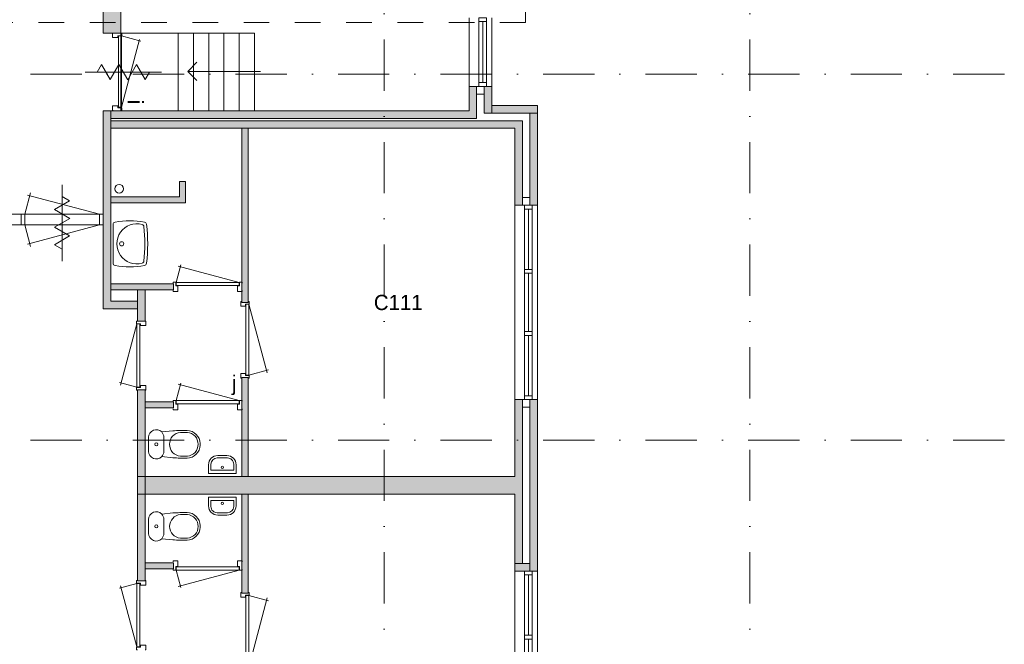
# Model space of a CAD drawing. Header units: millimetres. Extents: x -8493 to 75607, y -3060 to 56340.
# Tile 21 of 35: x 4267 to 17190, y 29214 to 37409. Entities that reach past the tile are written whole.
import ezdxf
from ezdxf.enums import TextEntityAlignment as Align

# ---------------------------------------------------------------- set-up
doc = ezdxf.new("R2010")
doc.units = ezdxf.units.MM
doc.linetypes.add('DGN2', pattern=[672.8, 336.4, -336.4])
doc.linetypes.add('DGN4', pattern=[1345.6, 672.8, -336.4, 0, -336.4])
for name, color, linetype in [('12', 7, 'Continuous'), ('16', 7, 'Continuous'), ('17', 7, 'Continuous'), ('24', 7, 'Continuous'), ('30', 7, 'Continuous'), ('31', 7, 'Continuous'), ('32', 7, 'Continuous'), ('33', 7, 'Continuous'), ('40', 7, 'Continuous'), ('48', 7, 'Continuous'), ('56', 7, 'Continuous'), ('58', 7, 'Continuous'), ('61', 7, 'Continuous'), ('62', 7, 'Continuous')]:
    doc.layers.add(name, color=color, linetype=linetype)
doc.styles.add('dgn003', font='dgn003.shx')

# ---------------------------------------------------------------- blocks, each defined once
blk = doc.blocks.new('WT0146')
at = {"layer": '40', "color": 7, "linetype": 'Continuous', "lineweight": 0}
blk.add_line((20, 253), (20, -253), dxfattribs=at)
at = {"layer": '40', "color": 7, "linetype": 'Continuous', "lineweight": 0, "flags": 128}
for points in [[(20, 253, -0.363957), (47, 286)], [(47, 286, -0.090801), (432, 284)], [(401, -254, -1.30637), (401, 254)], [(432, 284, -0.328769), (459, 256)], [(401, 254, -0.309671), (425, 226)], [(425, 226, -0.052773), (425, -226)], [(459, 256, -0.059915), (459, -256)], [(47, -286, -0.363957), (20, -253)], [(425, -226, -0.309671), (401, -254)], [(459, -256, -0.328769), (432, -284)], [(432, -284, -0.090801), (47, -286)]]:
    blk.add_lwpolyline(points, format="xyb", dxfattribs=at)
at = {"layer": '40', "color": 7, "linetype": 'Continuous', "lineweight": 0}
blk.add_circle((133, 0), 28.1, dxfattribs=at)
blk = doc.blocks.new('830R10139')
at = {"layer": '33', "color": 1, "linetype": 'Continuous', "lineweight": 0}
for p, q in [((38, 108), (99.32, 336.87)), ((868, 108), (66.28, 322.82))]:
    blk.add_line(p, q, dxfattribs=at)
at = {"layer": '33', "color": 92, "linetype": 'Continuous', "lineweight": 13, "true_color": 0x00e100, "flags": 128}
for points in [[(0, 100), (0, 111), (35, 111), (35, 61), (60, 61), (60, -11), (0, -11), (0, 0)], [(906, 100), (906, 111), (871, 111), (871, 61), (846, 61), (846, -11), (906, -11), (906, 0)]]:
    blk.add_lwpolyline(points, dxfattribs=at)
at = {"layer": '33', "color": 2, "linetype": 'Continuous', "lineweight": 13, "true_color": 0xf0f000, "flags": 128}
blk.add_lwpolyline([(868, 108), (38, 108), (38, 68), (868, 68), (868, 108)], dxfattribs=at)
blk = doc.blocks.new('830R10140')
at = {"layer": '33', "color": 1, "linetype": 'Continuous', "lineweight": 0}
for p, q in [((-108, 868), (-322.82, 66.28)), ((-108, 38), (-336.87, 99.32))]:
    blk.add_line(p, q, dxfattribs=at)
at = {"layer": '33', "color": 92, "linetype": 'Continuous', "lineweight": 13, "true_color": 0x00e100, "flags": 128}
for points in [[(-100, 906), (-111, 906), (-111, 871), (-61, 871), (-61, 846), (11, 846), (11, 906), (0, 906)], [(-100, 0), (-111, 0), (-111, 35), (-61, 35), (-61, 60), (11, 60), (11, 0), (0, 0)]]:
    blk.add_lwpolyline(points, dxfattribs=at)
at = {"layer": '33', "color": 2, "linetype": 'Continuous', "lineweight": 13, "true_color": 0xf0f000, "flags": 128}
blk.add_lwpolyline([(-108, 868), (-108, 38), (-68, 38), (-68, 868), (-108, 868)], dxfattribs=at)
blk = doc.blocks.new('830R10141')
at = {"layer": '33', "color": 1, "linetype": 'Continuous', "lineweight": 0}
for p, q in [((38, 108), (99.32, 336.87)), ((868, 108), (66.28, 322.82))]:
    blk.add_line(p, q, dxfattribs=at)
at = {"layer": '33', "color": 92, "linetype": 'Continuous', "lineweight": 13, "true_color": 0x00e100, "flags": 128}
for points in [[(0, 100), (0, 111), (35, 111), (35, 61), (60, 61), (60, -11), (0, -11), (0, 0)], [(906, 100), (906, 111), (871, 111), (871, 61), (846, 61), (846, -11), (906, -11), (906, 0)]]:
    blk.add_lwpolyline(points, dxfattribs=at)
at = {"layer": '33', "color": 2, "linetype": 'Continuous', "lineweight": 13, "true_color": 0xf0f000, "flags": 128}
blk.add_lwpolyline([(868, 108), (38, 108), (38, 68), (868, 68), (868, 108)], dxfattribs=at)
blk = doc.blocks.new('930L0947')
at = {"layer": '33', "color": 1, "linetype": 'Continuous', "lineweight": 0}
for p, q in [((98, -38), (338.7, -936.31)), ((98, -968), (353.44, -899.56))]:
    blk.add_line(p, q, dxfattribs=at)
at = {"layer": '33', "color": 92, "linetype": 'Continuous', "lineweight": 13, "true_color": 0x00e100, "flags": 128}
for points in [[(90, 0), (101, 0), (101, -35), (51, -35), (51, -60), (-11, -60), (-11, 0), (0, 0)], [(90, -1006), (101, -1006), (101, -971), (51, -971), (51, -946), (-11, -946), (-11, -1006), (0, -1006)]]:
    blk.add_lwpolyline(points, dxfattribs=at)
at = {"layer": '33', "color": 2, "linetype": 'Continuous', "lineweight": 13, "true_color": 0xf0f000, "flags": 128}
blk.add_lwpolyline([(98, -968), (98, -38), (58, -38), (58, -968), (98, -968)], dxfattribs=at)
blk = doc.blocks.new('CLOS0246')
at = {"layer": '40', "color": 7, "linetype": 'Continuous', "lineweight": 0}
for p, q in [((528, 155), (436, 155)), ((220, -92), (220, 92)), ((670, -1), (670, 1)), ((528, -155), (436, -155))]:
    blk.add_line(p, q, dxfattribs=at)
at = {"layer": '40', "color": 7, "linetype": 'Continuous', "lineweight": 0, "flags": 128}
for points in [[(338, -176), (192, -162), (192, -162, -0.674333), (20, -92), (20, -92), (20, 92), (20, 92, -0.674333), (192, 162), (192, 162), (338, 176), (338, 176, -0.023285), (431, 180), (431, 180), (525, 180), (525, 180, -0.414214), (695, 10), (695, 10), (695, -10), (695, -10, -0.414214), (525, -180), (525, -180), (431, -180), (431, -180, -0.023285), (338, -176)], [(437, -155, -0.917514), (437, 155)], [(528, 155, -0.917521), (528, -155)]]:
    blk.add_lwpolyline(points, format="xyb", dxfattribs=at)
at = {"layer": '40', "color": 7, "linetype": 'Continuous', "lineweight": 0}
blk.add_circle((120, 0), 20, dxfattribs=at)
for centre, start, end in [((120, 92), 0, 44.0273), ((120, -92), 315.9727, 0)]:
    blk.add_arc(centre, 100, start, end, dxfattribs=at)
blk = doc.blocks.new('FT0146')
at = {"layer": '40', "color": 7, "linetype": 'Continuous', "lineweight": 0}
for p, q in [((-180, -135), (-180, -20)), ((-180, -20), (180, -20)), ((-149, -65), (149, -65)), ((149, -65), (149, -144))]:
    blk.add_line(p, q, dxfattribs=at)
at = {"layer": '40', "color": 7, "linetype": 'Continuous', "lineweight": 0, "flags": 128}
for points in [[(-149, -144), (-149, -65)], [(180, -20), (180, -135)], [(69, -224), (-69, -224)], [(60, -255), (-60, -255)]]:
    blk.add_lwpolyline(points, dxfattribs=at)
for points in [[(-60, -255, -0.414214), (-180, -135)], [(-69, -224, -0.414214), (-149, -144)]]:
    blk.add_lwpolyline(points, format="xyb", dxfattribs=at)
at = {"layer": '40', "color": 7, "linetype": 'Continuous', "lineweight": 0}
blk.add_circle((1, -101), 15.1, dxfattribs=at)
for centre, radius in [((60, -135), 120), ((69, -144), 80)]:
    blk.add_arc(centre, radius, 270, 0, dxfattribs=at)
blk = doc.blocks.new('CLOS0247')
at = {"layer": '40', "color": 7, "linetype": 'Continuous', "lineweight": 0}
for p, q in [((528, 155), (436, 155)), ((220, 92), (220, -93)), ((670, 1), (670, -1)), ((528, -155), (436, -155))]:
    blk.add_line(p, q, dxfattribs=at)
at = {"layer": '40', "color": 7, "linetype": 'Continuous', "lineweight": 0, "flags": 128}
for points in [[(338, 176), (192, 162), (192, 162, 0.674333), (20, 92), (20, 92), (20, -93), (20, -93, 0.674333), (192, -162), (192, -162), (338, -176), (338, -176, 0.023285), (431, -180), (431, -180), (525, -180), (525, -180, 0.414214), (695, -10), (695, -10), (695, 10), (695, 10, 0.414214), (525, 180), (525, 180), (431, 180), (431, 180, 0.023285), (338, 176)], [(192, 162, -0.194504), (220, 92)], [(220, -93, -0.194504), (192, -162)]]:
    blk.add_lwpolyline(points, format="xyb", dxfattribs=at)
at = {"layer": '40', "color": 7, "linetype": 'Continuous', "lineweight": 0}
blk.add_circle((120, 0), 20, dxfattribs=at)
for centre, start, end in [((450, 0), 94.9264, 265.0736), ((514, 0), 274.9259, 85.0741)]:
    blk.add_arc(centre, 156, start, end, dxfattribs=at)
blk = doc.blocks.new('FT0147')
at = {"layer": '40', "color": 7, "linetype": 'Continuous', "lineweight": 0}
for p, q in [((-180, 135), (-180, 20)), ((149, 65), (149, 144)), ((-180, 20), (180, 20)), ((-149, 65), (149, 65))]:
    blk.add_line(p, q, dxfattribs=at)
at = {"layer": '40', "color": 7, "linetype": 'Continuous', "lineweight": 0, "flags": 128}
for points in [[(-149, 144), (-149, 65)], [(69, 224), (-69, 224)], [(60, 255), (-60, 255)], [(180, 20), (180, 135)]]:
    blk.add_lwpolyline(points, dxfattribs=at)
for points in [[(60, 255, -0.414214), (180, 135)], [(69, 224, -0.414214), (149, 144)]]:
    blk.add_lwpolyline(points, format="xyb", dxfattribs=at)
at = {"layer": '40', "color": 7, "linetype": 'Continuous', "lineweight": 0}
blk.add_circle((1, 101), 15.1, dxfattribs=at)
for centre, radius in [((-60, 135), 120), ((-69, 144), 80)]:
    blk.add_arc(centre, radius, 90, 180, dxfattribs=at)
blk = doc.blocks.new('830R10142')
at = {"layer": '33', "color": 1, "linetype": 'Continuous', "lineweight": 0}
for p, q in [((-108, -38), (-336.87, -99.32)), ((-108, -868), (-322.82, -66.28))]:
    blk.add_line(p, q, dxfattribs=at)
at = {"layer": '33', "color": 92, "linetype": 'Continuous', "lineweight": 13, "true_color": 0x00e100, "flags": 128}
for points in [[(-100, 0), (-111, 0), (-111, -35), (-61, -35), (-61, -60), (11, -60), (11, 0), (0, 0)], [(-100, -906), (-111, -906), (-111, -871), (-61, -871), (-61, -846), (11, -846), (11, -906), (0, -906)]]:
    blk.add_lwpolyline(points, dxfattribs=at)
at = {"layer": '33', "color": 2, "linetype": 'Continuous', "lineweight": 13, "true_color": 0xf0f000, "flags": 128}
blk.add_lwpolyline([(-108, -868), (-108, -38), (-68, -38), (-68, -868), (-108, -868)], dxfattribs=at)
blk = doc.blocks.new('830R10143')
at = {"layer": '33', "color": 1, "linetype": 'Continuous', "lineweight": 0}
for p, q in [((38, -108), (99.32, -336.87)), ((868, -108), (66.28, -322.82))]:
    blk.add_line(p, q, dxfattribs=at)
at = {"layer": '33', "color": 92, "linetype": 'Continuous', "lineweight": 13, "true_color": 0x00e100, "flags": 128}
for points in [[(0, -100), (0, -111), (35, -111), (35, -61), (60, -61), (60, 11), (0, 11), (0, 0)], [(906, -100), (906, -111), (871, -111), (871, -61), (846, -61), (846, 11), (906, 11), (906, 0)]]:
    blk.add_lwpolyline(points, dxfattribs=at)
at = {"layer": '33', "color": 2, "linetype": 'Continuous', "lineweight": 13, "true_color": 0xf0f000, "flags": 128}
blk.add_lwpolyline([(868, -108), (38, -108), (38, -68), (868, -68), (868, -108)], dxfattribs=at)
blk = doc.blocks.new('930L0948')
at = {"layer": '33', "color": 1, "linetype": 'Continuous', "lineweight": 0}
for p, q in [((98, 968), (353.44, 899.56)), ((98, 38), (338.7, 936.31))]:
    blk.add_line(p, q, dxfattribs=at)
at = {"layer": '33', "color": 92, "linetype": 'Continuous', "lineweight": 13, "true_color": 0x00e100, "flags": 128}
for points in [[(90, 1006), (101, 1006), (101, 971), (51, 971), (51, 946), (-11, 946), (-11, 1006), (0, 1006)], [(90, 0), (101, 0), (101, 35), (51, 35), (51, 60), (-11, 60), (-11, 0), (0, 0)]]:
    blk.add_lwpolyline(points, dxfattribs=at)
at = {"layer": '33', "color": 2, "linetype": 'Continuous', "lineweight": 13, "true_color": 0xf0f000, "flags": 128}
blk.add_lwpolyline([(98, 968), (98, 38), (58, 38), (58, 968), (98, 968)], dxfattribs=at)
blk = doc.blocks.new('79B103')
at = {"layer": '12', "color": 7, "linetype": 'Continuous', "lineweight": 0}
blk.add_line((0, 500.48), (0, -500.5), dxfattribs=at)
at = {"layer": '12', "color": 92, "linetype": 'Continuous', "lineweight": 0, "true_color": 0x00e100}
for p, q in [((-100.18, 173.68), (97.62, 287.88)), ((97.62, 287.88), (0, 344.24)), ((100.18, 58), (-100.18, 173.68)), ((-100.18, -57.68), (100.18, 58)), ((97.62, -171.88), (-100.18, -57.68)), ((-100.02, -285.98), (97.62, -171.88)), ((0, -343.72), (-100.02, -285.98))]:
    blk.add_line(p, q, dxfattribs=at)
blk = doc.blocks.new('79B1033')
at = {"layer": '12', "color": 7, "linetype": 'Continuous', "lineweight": 0}
blk.add_line((500.48, 0), (-500.5, 0), dxfattribs=at)
at = {"layer": '12', "color": 92, "linetype": 'Continuous', "lineweight": 0, "true_color": 0x00e100}
for p, q in [((-343.72, 0), (-285.98, 100.02)), ((-285.98, 100.02), (-171.88, -97.62)), ((-171.88, -97.62), (-57.68, 100.18)), ((-57.68, 100.18), (58, -100.18)), ((58, -100.18), (173.68, 100.18)), ((173.68, 100.18), (287.88, -97.62)), ((287.88, -97.62), (344.24, 0))]:
    blk.add_line(p, q, dxfattribs=at)

msp = doc.modelspace()

# ---------------------------------------------------------------- hatches: boundary and pattern name
at = {"layer": '62'}
for color, points in [(9, [(5364.76, 42934.49), (5594.76, 42934.49), (5594.76, 37234.49), (5364.76, 37234.49)]), (9, [(5464.76, 36214.49), (10164.76, 36214.49), (10164.76, 36534.49), (10264.76, 36534.49), (10264.76, 36114.49), (5464.76, 36114.49)]), (7, [(10464.76, 36534.49), (10364.76, 36534.49), (10364.76, 36184.49), (10464.76, 36184.49)]), (7, [(5364.76, 36214.49), (5464.76, 36214.49), (5464.76, 33714.49), (5814.76, 33714.49), (5814.76, 33614.49), (5364.76, 33614.49)]), (7, [(10464.76, 36284.49), (11064.76, 36284.49), (11064.76, 36184.49), (10464.76, 36184.49)]), (7, [(10964.76, 36184.49), (11064.76, 36184.49), (11064.76, 34974.49), (10964.76, 34974.49)]), (9, [(5464.76, 36084.49), (5464.76, 35988.95), (10764.76, 35984.49), (10764.76, 34974.49), (10864.76, 34974.49), (10864.76, 36084.49)]), (9, [(7184.76, 35984.49), (7184.76, 33699.49), (7264.76, 33699.49), (7264.76, 35984.49)]), (9, [(6364.76, 35284.49), (6444.76, 35284.49), (6444.76, 35004.49), (5464.76, 35004.49), (5464.76, 35084.49), (6364.76, 35084.49)]), (9, [(6284.76, 33944.49), (6284.76, 33864.49), (5464.76, 33864.49), (5464.76, 33944.49)]), (7, [(5914.76, 33864.49), (5914.76, 33454.49), (5814.76, 33454.49), (5814.76, 33864.49)]), (9, [(7184.76, 32714.49), (7184.76, 31414.49), (7264.76, 31414.49), (7264.76, 32714.49)]), (7, [(5914.76, 32554.49), (5914.76, 31184.49), (5814.76, 31184.49), (5814.76, 32554.49)]), (9, [(10864.76, 32424.49), (10764.76, 32424.49), (10764.76, 31414.49), (5914.76, 31414.49), (5914.76, 31184.49), (10764.76, 31184.49), (10764.76, 30274.49), (10864.76, 30274.49)]), (9, [(6284.76, 32394.49), (6284.76, 32314.49), (5914.76, 32314.49), (5914.76, 32394.49)]), (7, [(10964.76, 32424.49), (10964.76, 30174.49), (11064.76, 30174.49), (11064.76, 32424.49)]), (7, [(5914.76, 30044.49), (5914.76, 31414.49), (5814.76, 31414.49), (5814.76, 30044.49)]), (9, [(7184.76, 29884.49), (7184.76, 31184.49), (7264.76, 31184.49), (7264.76, 29884.49)]), (9, [(6284.76, 30204.49), (6284.76, 30284.49), (5914.76, 30284.49), (5914.76, 30204.49)]), (7, [(10764.76, 30174.49), (10764.76, 30274.49), (10964.76, 30274.49), (10964.76, 30174.49)])]:
    msp.add_hatch(color=color, dxfattribs=at).paths.add_polyline_path(points)

# ---------------------------------------------------------------- linework, layer by layer
at = {"layer": '12', "color": 3, "linetype": 'Continuous', "lineweight": 0}
msp.add_line((10907.37, 37584.16), (10907.37, 37372.92), dxfattribs=at)
at = {"layer": '16', "color": 92, "linetype": 'Continuous', "lineweight": 0, "true_color": 0x00e100}
for p, q in [((10164.76, 36534.49), (10164.76, 36214.49)), ((10164.76, 36534.49), (10464.76, 36534.49)), ((10464.76, 36534.49), (10464.76, 36284.49)), ((10264.76, 36434.49), (10264.76, 36114.49)), ((10264.76, 36434.49), (10364.76, 36434.49)), ((10364.76, 36434.49), (10364.76, 36184.49)), ((10364.76, 36184.49), (10964.76, 36184.49)), ((10464.76, 36284.49), (11064.76, 36284.49)), ((10964.76, 35074.49), (10964.76, 36184.49)), ((11064.76, 34974.49), (11064.76, 36284.49)), ((10864.76, 35074.49), (10864.76, 36084.49)), ((10764.76, 34974.49), (10764.76, 35984.49)), ((10864.76, 35074.49), (10964.76, 35074.49)), ((10764.76, 34974.49), (11064.76, 34974.49))]:
    msp.add_line(p, q, dxfattribs=at)
at = {"layer": '16', "color": 92, "linetype": 'Continuous', "lineweight": 0, "true_color": 0x00e100, "flags": 128}
for points in [[(5364.76, 36214.49), (5364.76, 33614.49), (5814.76, 33614.49), (5814.76, 33714.49), (5464.76, 33714.49), (5464.76, 36214.49), (5364.76, 36214.49)], [(7184.76, 33699.49), (7184.76, 35984.49), (7264.76, 35984.49), (7264.76, 33699.49), (7184.76, 33699.49)], [(5464.76, 35084.49), (6364.76, 35084.49), (6364.76, 35284.49), (6444.76, 35284.49), (6444.76, 35004.49), (5464.76, 35004.49), (5464.76, 35084.49)], [(5464.76, 33944.49), (5464.76, 33864.49), (6284.76, 33864.49), (6284.76, 33944.49), (5464.76, 33944.49)], [(5814.76, 33864.49), (5814.76, 33454.49), (5914.76, 33454.49), (5914.76, 33864.49), (5814.76, 33864.49)], [(7184.76, 31414.49), (7184.76, 32714.49), (7264.76, 32714.49), (7264.76, 31414.49), (7184.76, 31414.49)], [(5814.76, 32554.49), (5814.76, 31184.49), (5914.76, 31184.49), (5914.76, 32554.49), (5814.76, 32554.49)], [(5914.76, 32394.49), (5914.76, 32314.49), (6284.76, 32314.49), (6284.76, 32394.49), (5914.76, 32394.49)], [(10764.76, 31184.49), (10764.76, 30174.49), (11064.76, 30174.49), (11064.76, 32424.49), (10764.76, 32424.49), (10764.76, 31414.49)], [(10864.76, 31314.49), (10864.76, 30274.49), (10964.76, 30274.49), (10964.76, 32324.49), (10864.76, 32324.49), (10864.76, 31314.49)], [(5814.76, 30044.49), (5814.76, 31414.49), (5914.76, 31414.49), (5914.76, 30044.49), (5814.76, 30044.49)], [(7184.76, 31184.49), (7184.76, 29884.49), (7264.76, 29884.49), (7264.76, 31184.49), (7184.76, 31184.49)], [(5914.76, 30204.49), (5914.76, 30284.49), (6284.76, 30284.49), (6284.76, 30204.49), (5914.76, 30204.49)]]:
    msp.add_lwpolyline(points, dxfattribs=at)
at = {"layer": '17', "color": 92, "linetype": 'Continuous', "lineweight": 0, "true_color": 0x00e100}
for p, q in [((10764.76, 31414.49), (5914.76, 31414.49)), ((10764.76, 31184.49), (5914.76, 31184.49))]:
    msp.add_line(p, q, dxfattribs=at)
at = {"layer": '17', "color": 92, "linetype": 'Continuous', "lineweight": 0, "true_color": 0x00e100, "flags": 128}
for points in [[(5594.76, 42934.49), (5364.76, 42934.49), (5364.76, 37234.49), (5594.76, 37234.49), (5594.76, 42934.49)], [(10264.76, 36114.49), (5464.76, 36114.49), (5464.76, 36214.49), (10164.76, 36214.49)], [(10764.76, 35984.49), (5464.76, 35984.49), (5464.76, 36084.49), (10864.76, 36084.49)]]:
    msp.add_lwpolyline(points, dxfattribs=at)
at = {"layer": '24', "color": 7, "linetype": 'Continuous', "lineweight": 0}
for p, q in [((6472.83, 36731.53), (6591.38, 36850.16)), ((7427.14, 36731.53), (6472.83, 36731.53)), ((6472.83, 36731.53), (6591.38, 36612.9))]:
    msp.add_line(p, q, dxfattribs=at)
at = {"layer": '24', "color": 7, "linetype": 'Continuous', "lineweight": 0, "flags": 128}
for points in [[(5594.76, 37234.49), (6348.35, 37234.49), (6348.35, 36215.5), (5594.76, 36215.5), (5594.76, 37234.49)], [(6348.35, 37234.49), (6548.35, 37234.49), (6548.35, 36215.5), (6348.35, 36215.5), (6348.35, 37234.49)], [(6548.35, 37234.49), (6748.35, 37234.49), (6748.35, 36215.5), (6548.35, 36215.5), (6548.35, 37234.49)], [(6748.35, 37234.49), (6948.35, 37234.49), (6948.35, 36215.5), (6748.35, 36215.5), (6748.35, 37234.49)], [(6948.35, 37234.49), (7148.35, 37234.49), (7148.35, 36215.5), (6948.35, 36215.5), (6948.35, 37234.49)], [(7148.35, 37234.49), (7348.35, 37234.49), (7348.35, 36215.5), (7148.35, 36215.5), (7148.35, 37234.49)]]:
    msp.add_lwpolyline(points, dxfattribs=at)
at = {"layer": '30', "color": 3, "linetype": 'Continuous', "lineweight": 0}
for p, q in [((10164.76, 37434.49), (10164.76, 36534.49)), ((10464.76, 37434.49), (10464.76, 36534.49)), ((10764.76, 34974.49), (10764.76, 32424.49)), ((11064.76, 34974.49), (11064.76, 32424.49)), ((10864.76, 30274.49), (10964.76, 30274.49)), ((10764.76, 30174.49), (10764.76, 27624.49)), ((11064.76, 30174.49), (11064.76, 27624.49))]:
    msp.add_line(p, q, dxfattribs=at)
at = {"layer": '31', "color": 3, "linetype": 'Continuous', "lineweight": 0}
for p, q in [((3764.76, 34856.99), (5364.76, 34856.99)), ((3764.76, 34716.99), (5364.76, 34716.99))]:
    msp.add_line(p, q, dxfattribs=at)
at = {"layer": '32', "color": 3, "linetype": 'Continuous', "lineweight": 0}
for p, q in [((10294.76, 36534.49), (10294.76, 37384.49)), ((10294.76, 37384.49), (10394.76, 37384.49)), ((10344.76, 37384.49), (10344.76, 36584.49)), ((10394.76, 37384.49), (10394.76, 36534.49)), ((10894.76, 32474.49), (10894.76, 34924.49)), ((10894.76, 34924.49), (10994.76, 34924.49)), ((10944.76, 34924.49), (10944.76, 34132.82)), ((10994.76, 34924.49), (10994.76, 32424.49)), ((10944.76, 34082.82), (10944.76, 33316.15)), ((10944.76, 33266.15), (10944.76, 32474.49)), ((10894.76, 27674.49), (10894.76, 30124.49)), ((10894.76, 30124.49), (10994.76, 30124.49)), ((10944.76, 30124.49), (10944.76, 29332.82)), ((10994.76, 30124.49), (10994.76, 27624.49)), ((10944.76, 29282.82), (10944.76, 28516.15))]:
    msp.add_line(p, q, dxfattribs=at)
at = {"layer": '32', "color": 3, "linetype": 'Continuous', "lineweight": 0, "flags": 128}
for points in [[(10394.76, 37434.49), (10394.76, 37384.49), (10294.76, 37384.49), (10294.76, 37434.49), (10394.76, 37434.49)], [(10394.76, 36584.49), (10394.76, 36534.49), (10294.76, 36534.49), (10294.76, 36584.49), (10394.76, 36584.49)], [(10994.76, 34974.49), (10994.76, 34924.49), (10894.76, 34924.49), (10894.76, 34974.49), (10994.76, 34974.49)], [(4284.76, 34855.99), (4334.76, 34855.99), (4334.76, 34716.99), (4284.76, 34716.99), (4284.76, 34855.99)], [(5314.76, 34855.99), (5364.76, 34855.99), (5364.76, 34716.99), (5314.76, 34716.99), (5314.76, 34855.99)], [(10994.76, 34132.82), (10994.76, 34082.82), (10894.76, 34082.82), (10894.76, 34132.82), (10994.76, 34132.82)], [(10994.76, 33316.15), (10994.76, 33266.15), (10894.76, 33266.15), (10894.76, 33316.15), (10994.76, 33316.15)], [(10994.76, 32474.49), (10994.76, 32424.49), (10894.76, 32424.49), (10894.76, 32474.49), (10994.76, 32474.49)], [(10994.76, 30174.49), (10994.76, 30124.49), (10894.76, 30124.49), (10894.76, 30174.49), (10994.76, 30174.49)], [(10994.76, 29332.82), (10994.76, 29282.82), (10894.76, 29282.82), (10894.76, 29332.82), (10994.76, 29332.82)]]:
    msp.add_lwpolyline(points, dxfattribs=at)
at = {"layer": '33', "color": 1, "linetype": 'Continuous', "lineweight": 0}
for p, q in [((5602.76, 37196.49), (5859.2, 37127.78)), ((5602.76, 36261.79), (5840.87, 37150.4)), ((4334.76, 34855.99), (4410.68, 35139.32)), ((5314.76, 34855.99), (4370.82, 35108.92)), ((4334.76, 34716.99), (4410.68, 34433.66)), ((5314.76, 34716.99), (4370.82, 34464.06))]:
    msp.add_line(p, q, dxfattribs=at)
at = {"layer": '33', "color": 92, "linetype": 'Continuous', "lineweight": 13, "true_color": 0x00e100, "flags": 128}
for points in [[(5594.76, 37234.49), (5605.76, 37234.49), (5605.76, 37199.49), (5555.76, 37199.49), (5555.76, 37174.49), (5483.76, 37174.49), (5483.76, 37234.49), (5494.76, 37234.49)], [(5594.76, 36217.81), (5605.76, 36217.81), (5605.76, 36252.81), (5555.76, 36252.81), (5555.76, 36277.81), (5483.76, 36277.81), (5483.76, 36217.81), (5494.76, 36217.81)]]:
    msp.add_lwpolyline(points, dxfattribs=at)
at = {"layer": '33', "color": 2, "linetype": 'Continuous', "lineweight": 13, "true_color": 0xf0f000, "flags": 128}
msp.add_lwpolyline([(5602.76, 36261.79), (5602.76, 37196.49), (5562.76, 37196.49), (5562.76, 36261.79), (5602.76, 36261.79)], dxfattribs=at)
at = {"layer": '40', "color": 3, "linetype": 'Continuous', "lineweight": 0}
msp.add_circle((5573.36, 35191.25), 57.46, dxfattribs=at)
at = {"layer": '56', "color": 3, "linetype": 'DGN4', "lineweight": 0}
for p, q in [((9049.76, 55989.76), (9049.76, 547.85)), ((13849.76, 55989.76), (13849.76, 547.85)), ((52180.43, 36692.77), (-3616.95, 36692.77)), ((52180.43, 31892.77), (-3616.95, 31892.77))]:
    msp.add_line(p, q, dxfattribs=at)
at = {"layer": '58', "color": 3, "linetype": 'DGN2', "lineweight": 0}
msp.add_line((10907.37, 37372.92), (-2390.39, 37372.92), dxfattribs=at)
at = {"layer": '62', "color": 9, "linetype": 'Continuous', "lineweight": 0, "flags": 128}
for points in [[(5364.76, 42934.49), (5594.76, 42934.49), (5594.76, 37234.49), (5364.76, 37234.49), (5364.76, 42934.49)], [(5464.76, 36214.49), (10164.76, 36214.49), (10164.76, 36534.49), (10264.76, 36534.49), (10264.76, 36114.49), (5464.76, 36114.49), (5464.76, 36214.49)], [(5464.76, 36084.49), (5464.76, 35988.95), (10764.76, 35984.49), (10764.76, 34974.49), (10864.76, 34974.49), (10864.76, 36084.49), (5464.76, 36084.49)], [(7184.76, 35984.49), (7184.76, 33699.49), (7264.76, 33699.49), (7264.76, 35984.49), (7184.76, 35984.49)], [(6364.76, 35284.49), (6444.76, 35284.49), (6444.76, 35004.49), (5464.76, 35004.49), (5464.76, 35084.49), (6364.76, 35084.49), (6364.76, 35284.49)], [(6284.76, 33944.49), (6284.76, 33864.49), (5464.76, 33864.49), (5464.76, 33944.49), (6284.76, 33944.49)], [(7184.76, 32714.49), (7184.76, 31414.49), (7264.76, 31414.49), (7264.76, 32714.49), (7184.76, 32714.49)], [(10864.76, 32424.49), (10764.76, 32424.49), (10764.76, 31414.49), (5914.76, 31414.49), (5914.76, 31184.49), (10764.76, 31184.49), (10764.76, 30274.49), (10864.76, 30274.49), (10864.76, 32424.49)], [(6284.76, 32394.49), (6284.76, 32314.49), (5914.76, 32314.49), (5914.76, 32394.49), (6284.76, 32394.49)], [(7184.76, 29884.49), (7184.76, 31184.49), (7264.76, 31184.49), (7264.76, 29884.49), (7184.76, 29884.49)], [(6284.76, 30204.49), (6284.76, 30284.49), (5914.76, 30284.49), (5914.76, 30204.49), (6284.76, 30204.49)]]:
    msp.add_lwpolyline(points, dxfattribs=at)
at = {"layer": '62', "color": 7, "linetype": 'Continuous', "lineweight": 0, "flags": 128}
for points in [[(10464.76, 36534.49), (10364.76, 36534.49), (10364.76, 36184.49), (10464.76, 36184.49), (10464.76, 36534.49)], [(5364.76, 36214.49), (5464.76, 36214.49), (5464.76, 33714.49), (5814.76, 33714.49), (5814.76, 33614.49), (5364.76, 33614.49), (5364.76, 36214.49)], [(10464.76, 36284.49), (11064.76, 36284.49), (11064.76, 36184.49), (10464.76, 36184.49), (10464.76, 36284.49)], [(10964.76, 36184.49), (11064.76, 36184.49), (11064.76, 34974.49), (10964.76, 34974.49), (10964.76, 36184.49)], [(5914.76, 33864.49), (5914.76, 33454.49), (5814.76, 33454.49), (5814.76, 33864.49), (5914.76, 33864.49)], [(5914.76, 32554.49), (5914.76, 31184.49), (5814.76, 31184.49), (5814.76, 32554.49), (5914.76, 32554.49)], [(10964.76, 32424.49), (10964.76, 30174.49), (11064.76, 30174.49), (11064.76, 32424.49), (10964.76, 32424.49)], [(5914.76, 30044.49), (5914.76, 31414.49), (5814.76, 31414.49), (5814.76, 30044.49), (5914.76, 30044.49)], [(10764.76, 30174.49), (10764.76, 30274.49), (10964.76, 30274.49), (10964.76, 30174.49), (10764.76, 30174.49)]]:
    msp.add_lwpolyline(points, dxfattribs=at)

# ---------------------------------------------------------------- block references
at = {"color": 7, "linetype": 'Continuous', "lineweight": 0}
for name, p in [('79B1033', (5627.55, 36720.89)), ('79B103', (4824.56, 34743.44)), ('WT0146', (5472.62, 34468.63)), ('830R10139', (6281.68, 33854.31)), ('930L0947', (7178.79, 33712.72)), ('830R10140', (5912.86, 32549.78)), ('830R10141', (6281.67, 32302.89)), ('CLOS0247', (5939.66, 31838)), ('FT0147', (6926.8, 31434.92)), ('FT0146', (6926.8, 31164.06)), ('CLOS0246', (5939.66, 30760.98)), ('830R10143', (6281.67, 30296.09)), ('830R10142', (5912.86, 30049.2)), ('930L0948', (7178.79, 28886.26))]:
    msp.add_blockref(name, p, dxfattribs=at)

# ---------------------------------------------------------------- texts
at = {"layer": '48', "color": 7, "linetype": 'Continuous', "lineweight": 0, "style": 'dgn003'}
msp.add_text('C111', height=200, dxfattribs=at).set_placement((9235.65, 33699.15), align=Align.MIDDLE_CENTER)
at = {"layer": '61', "color": 7, "linetype": 'Continuous', "lineweight": 0, "style": 'dgn003'}
msp.add_text('i', height=200, rotation=270, dxfattribs=at).set_placement((5786.15, 36329.74), align=Align.MIDDLE_CENTER)
msp.add_text('j', height=200, dxfattribs=at).set_placement((7081.85, 32643.18), align=Align.MIDDLE_CENTER)

doc.saveas('drawing.dxf')
